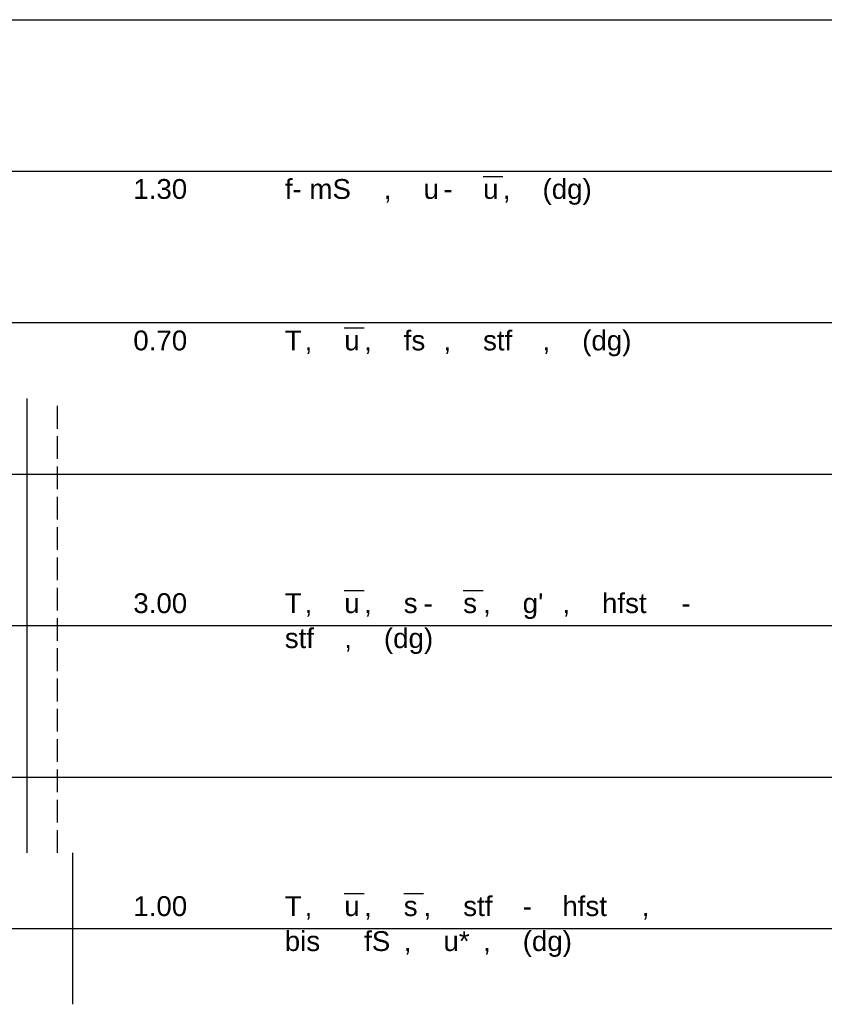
# Model space of a CAD drawing. Extents: x 20 to 841, y 890 to 1189.
# Tile 19 of 50: x 368 to 421, y 958 to 1023. Entities that reach past the tile are written whole.
import ezdxf

# ---------------------------------------------------------------- set-up
doc = ezdxf.new("R2010")
doc.units = 0
doc.styles.add('Arial', font='Arial')

msp = doc.modelspace()

# ---------------------------------------------------------------- linework, layer by layer
at = {"layer": 'WBMassGr', "color": 7, "linetype": 'CONTINUOUS'}
for points in [[(46, 1023), (705, 1023)], [(46, 1013), (705, 1013)], [(46, 1003), (705, 1003)], [(46, 993), (705, 993)], [(46, 983), (705, 983)], [(46, 973), (705, 973)], [(46, 963), (705, 963)]]:
    msp.add_lwpolyline(points, dxfattribs=at)
at = {"layer": 'WBObjSy', "color": 7, "linetype": 'CONTINUOUS'}
for points in [[(368.587, 996), (368.587, 998)], [(370.587, 996), (370.587, 997.5)], [(368.587, 994), (368.587, 996)], [(370.587, 994), (370.587, 995.5)], [(368.587, 992), (368.587, 994)], [(370.587, 992), (370.587, 993.5)], [(368.587, 990), (368.587, 992)], [(370.587, 990), (370.587, 991.5)], [(368.587, 988), (368.587, 990)], [(370.587, 988), (370.587, 989.5)], [(368.587, 986), (368.587, 988)], [(370.587, 986), (370.587, 987.5)], [(368.587, 984), (368.587, 986)], [(370.587, 984), (370.587, 985.5)], [(368.587, 982), (368.587, 984)], [(370.587, 982), (370.587, 983.5)], [(368.587, 980), (368.587, 982)], [(370.587, 980), (370.587, 981.5)], [(368.587, 978), (368.587, 980)], [(370.587, 978), (370.587, 979.5)], [(368.587, 976), (368.587, 978)], [(370.587, 976), (370.587, 977.5)], [(368.587, 974), (368.587, 976)], [(370.587, 974), (370.587, 975.5)], [(368.587, 972), (368.587, 974)], [(370.587, 972), (370.587, 973.5)], [(368.587, 970), (368.587, 972)], [(370.587, 970), (370.587, 971.5)], [(368.587, 968), (368.587, 970)], [(370.587, 968), (370.587, 969.5)], [(371.587, 966), (371.587, 968)], [(371.587, 964), (371.587, 966)], [(371.587, 962), (371.587, 964)], [(371.587, 960), (371.587, 962)], [(371.587, 958), (371.587, 960)]]:
    msp.add_lwpolyline(points, dxfattribs=at)
at = {"layer": 'WBObjTx', "color": 7, "linetype": 'CONTINUOUS'}
for points in [[(398.676, 1012.65), (399.984, 1012.65)], [(389.514, 1002.65), (390.823, 1002.65)], [(389.514, 985.309), (390.823, 985.309)], [(397.367, 985.309), (398.676, 985.309)], [(389.514, 965.309), (390.823, 965.309)], [(393.44, 965.309), (394.749, 965.309)]]:
    msp.add_lwpolyline(points, dxfattribs=at)

# ---------------------------------------------------------------- texts
at = {"layer": 'WBObjTx', "color": 7, "style": 'Arial'}
for s, height, p in [('1.30', 1.3088, (375.587, 1011.17)), ('f- mS', 1.3088, (385.587, 1011.17)), ('u', 1.309, (394.749, 1011.17)), ('u', 1.309, (398.676, 1011.17)), ('(dg)', 1.3088, (402.602, 1011.17)), ('- ', 1.3088, (396.058, 1011.17)), (', ', 1.3088, (392.132, 1011.17)), (', ', 1.3088, (399.984, 1011.17)), ('0.70', 1.3088, (375.587, 1001.17)), ('T', 1.309, (385.587, 1001.17)), ('fs', 1.3088, (393.44, 1001.17)), ('stf', 1.3088, (398.676, 1001.17)), ('(dg)', 1.3088, (405.22, 1001.17)), ('u', 1.309, (389.514, 1001.17)), (', ', 1.3088, (386.896, 1001.17)), (', ', 1.3088, (390.823, 1001.17)), (', ', 1.3088, (396.058, 1001.17)), (', ', 1.3088, (402.602, 1001.17)), ('3.00', 1.3088, (375.587, 983.827)), ('T', 1.309, (385.587, 983.827)), ('u', 1.309, (389.514, 983.827)), ('s', 1.309, (393.44, 983.827)), ('s', 1.309, (397.367, 983.827)), ("g'", 1.3088, (401.293, 983.827)), ('hfst', 1.3088, (406.528, 983.827)), ('- ', 1.3088, (394.749, 983.827)), ('- ', 1.3088, (411.764, 983.827)), (', ', 1.3088, (386.896, 983.827)), (', ', 1.3088, (390.823, 983.827)), (', ', 1.3088, (398.676, 983.827)), (', ', 1.3088, (403.911, 983.827)), ('stf', 1.3088, (385.587, 981.518)), ('(dg)', 1.3088, (392.132, 981.518)), (', ', 1.3088, (389.514, 981.518)), ('stf', 1.3088, (397.367, 963.827)), ('hfst', 1.3088, (403.911, 963.827)), ('1.00', 1.3088, (375.587, 963.827)), ('T', 1.309, (385.587, 963.827)), ('u', 1.309, (389.514, 963.827)), ('s', 1.309, (393.44, 963.827)), (', ', 1.3088, (386.896, 963.827)), (', ', 1.3088, (390.823, 963.827)), (', ', 1.3088, (394.749, 963.827)), ('- ', 1.3088, (401.293, 963.827)), (', ', 1.3088, (409.146, 963.827)), ('bis', 1.3088, (385.587, 961.518)), ('fS', 1.3088, (390.823, 961.518)), ('u*', 1.3088, (396.058, 961.518)), ('(dg)', 1.3088, (401.293, 961.518)), (', ', 1.3088, (393.44, 961.518)), (', ', 1.3088, (398.676, 961.518))]:
    msp.add_text(s, height=height, dxfattribs=at).set_placement(p)

doc.saveas('drawing.dxf')
